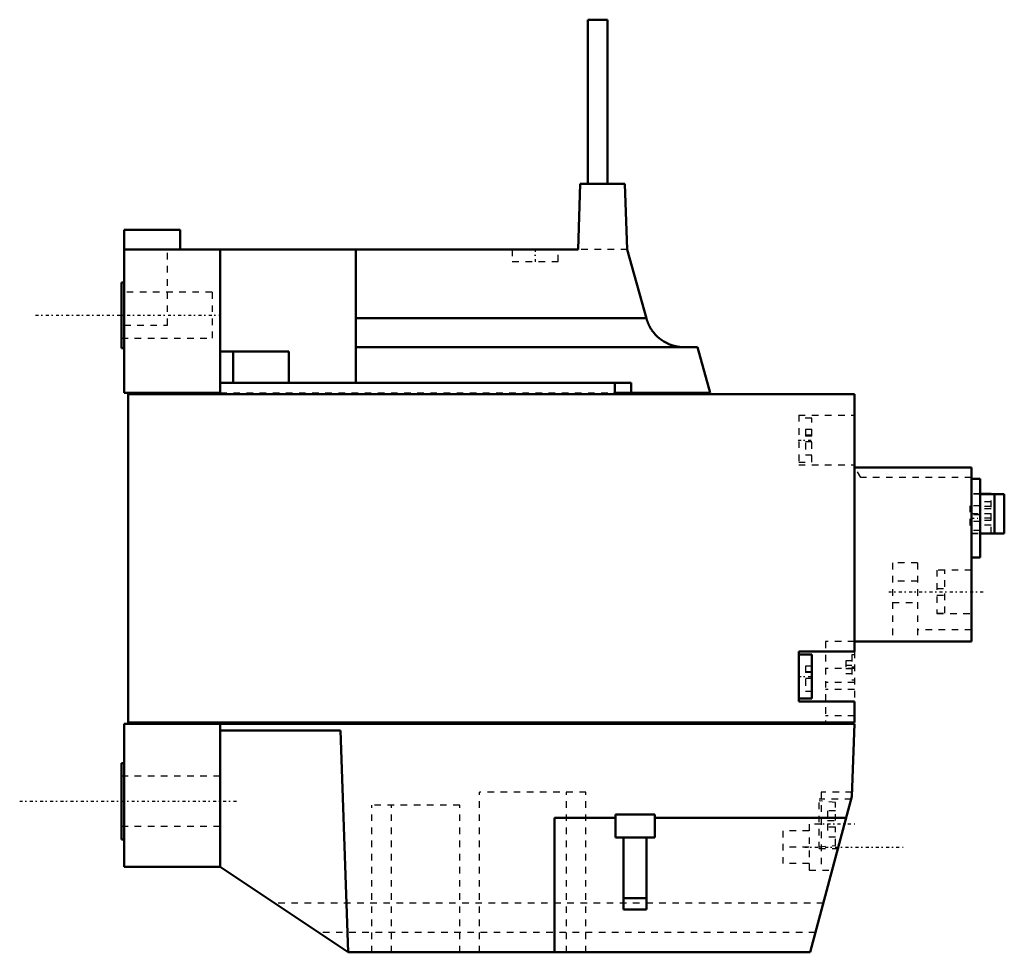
# Model space of a CAD drawing. Header units: millimetres. Extents: x -16 to 133, y -60 to 82.
import ezdxf

# ---------------------------------------------------------------- set-up
doc = ezdxf.new("R2010")
doc.units = ezdxf.units.MM
doc.linetypes.add('Center', pattern=[1.5, 0.45, -0.5, 0.05, -0.5])
doc.linetypes.add('Dashed', pattern=[2, 1, -1])
for name, color, linetype, lineweight in [('AM_0', 7, 'Continuous', 30), ('AM_3', 7, 'Dashed', 5), ('AM_7', 7, 'Center', 5)]:
    doc.layers.add(name, color=color, linetype=linetype, lineweight=lineweight)

msp = doc.modelspace()

# ---------------------------------------------------------------- linework, layer by layer
at = {"layer": 'AM_0', "color": 7, "linetype": 'Continuous', "lineweight": 50}
for p, q in [((70, 82), (73, 82)), ((70, 82), (70, 57)), ((73, 57), (73, 82)), ((68.5, 47), (68.85, 57)), ((75.65, 57), (68.85, 57)), ((75.65, 57), (76, 47)), ((-0.6, 50), (7.95, 50)), ((-0.6, 50), (-0.6, 25.2)), ((7.95, 47), (7.95, 50)), ((-0.6, 47), (68.5, 47)), ((14.03, 47), (14.03, 25.2)), ((34.68, 47), (34.68, 26.7)), ((76, 47), (78.91, 36.52)), ((-0.6, 42), (-1, 42)), ((-1, 42), (-1, 32)), ((78.9, 36.54), (34.68, 36.54)), ((-1, 32), (-0.6, 32)), ((24.45, 31.5), (14.03, 31.5)), ((16, 26.7), (16, 31.5)), ((24.45, 31.5), (24.45, 26.7)), ((34.68, 32.13), (86.67, 32.13)), ((86.67, 32.13), (88.6, 25.2)), ((14.03, 26.7), (76.61, 26.7)), ((74.13, 26.7), (74.13, 25.2)), ((76.61, 26.7), (76.59, 25.2)), ((14.03, 25.2), (-0.6, 25.2)), ((0, -25), (0, 25)), ((0, 25), (110.6, 25)), ((8, 25.2), (8, 25)), ((74, 25), (74, 25.2)), ((88.6, 25.2), (74, 25.2)), ((110.6, 25), (110.6, -14.2)), ((128.4, 13.8), (110.6, 13.8)), ((128.4, 13.8), (128.4, -12.7)), ((129.7, 12.1), (128.4, 12.1)), ((129.7, 0.1), (129.7, 12.1)), ((131.4, 9.8), (129.7, 9.8)), ((133.4, 9.75), (129.7, 9.75)), ((131.4, 9.75), (131.4, 9.8)), ((131.9, 3.75), (131.9, 9.75)), ((133.4, 3.75), (133.4, 9.75)), ((129.7, 3.75), (133.4, 3.75)), ((128.4, 0.1), (129.7, 0.1)), ((128.4, -12.7), (110.6, -12.7)), ((102.1, -21.8), (102.1, -14.2)), ((102.1, -14.2), (110.6, -14.2)), ((104.1, -14.65), (102.1, -14.65)), ((104.1, -21.35), (104.1, -14.65)), ((102.1, -21.35), (104.1, -21.35)), ((110.6, -21.8), (102.1, -21.8)), ((110.6, -21.8), (110.6, -25)), ((-0.6, -25.2), (-0.6, -47)), ((-0.6, -25.2), (110.6, -25.2)), ((110.6, -25), (0, -25)), ((14, -47), (14, -25.2)), ((50.5, -25), (50.5, -25.2)), ((53.5, -25.2), (53.5, -25)), ((110.6, -25.2), (110.21, -36.29)), ((32.32, -26.25), (14, -26.25)), ((33.5, -60), (32.32, -26.25)), ((-0.6, -31.2), (-1, -31.2)), ((-1, -31.2), (-1, -42.8)), ((110.21, -36.29), (103.86, -60)), ((64.9, -60), (64.9, -39.52)), ((64.9, -39.52), (74.2, -39.52)), ((80.2, -39), (74.2, -39)), ((74.2, -39), (74.2, -42.5)), ((80.2, -39), (80.2, -42.5)), ((80.2, -39.52), (109.35, -39.52)), ((-1, -42.8), (-0.6, -42.8)), ((80.2, -42.5), (74.2, -42.5)), ((75.45, -42.5), (75.45, -53.5)), ((78.95, -42.5), (78.95, -53.5)), ((-0.6, -47), (14, -47)), ((33.5, -60), (14, -47)), ((78.95, -51.77), (75.45, -51.77)), ((78.95, -53.5), (75.45, -53.5)), ((103.86, -60), (33.5, -60))]:
    msp.add_line(p, q, dxfattribs=at)
msp.add_lwpolyline([(78.91, 36.52), (78.92, 36.49), (78.94, 36.42), (78.96, 36.34), (78.97, 36.31), (78.98, 36.27), (79.01, 36.2), (79.03, 36.13), (79.06, 36.06), (79.08, 35.99), (79.11, 35.92), (79.12, 35.88), (79.14, 35.85), (79.17, 35.78), (79.19, 35.71), (79.22, 35.65), (79.26, 35.58), (79.29, 35.51), (79.3, 35.48), (79.32, 35.45), (79.35, 35.39), (79.38, 35.32), (79.4, 35.29), (79.42, 35.26), (79.45, 35.2), (79.49, 35.14), (79.5, 35.1), (79.52, 35.07), (79.56, 35.01), (79.6, 34.95), (79.64, 34.89), (79.68, 34.83), (79.72, 34.76), (79.74, 34.73), (79.76, 34.7), (79.8, 34.64), (79.85, 34.58), (79.89, 34.52), (79.94, 34.46), (79.98, 34.4), (80.01, 34.38), (80.03, 34.35), (80.08, 34.29), (80.12, 34.23), (80.17, 34.18), (80.22, 34.12), (80.27, 34.07), (80.3, 34.04), (80.32, 34.01), (80.37, 33.96), (80.42, 33.91), (80.6, 33.73), (80.91, 33.47), (81.07, 33.34), (81.24, 33.22), (81.58, 32.99), (81.95, 32.79), (82.18, 32.68), (82.24, 32.65), (82.31, 32.62), (82.34, 32.61), (82.37, 32.59), (82.44, 32.57), (82.5, 32.54), (82.57, 32.51), (82.64, 32.49), (82.71, 32.46), (82.74, 32.45), (82.78, 32.44), (82.84, 32.42), (82.91, 32.4), (82.98, 32.38), (83.05, 32.36), (83.12, 32.34), (83.16, 32.33), (83.19, 32.32), (83.26, 32.3), (83.33, 32.28), (83.37, 32.27), (83.4, 32.27), (83.48, 32.25), (83.55, 32.24), (83.58, 32.23), (83.62, 32.22), (83.69, 32.21), (83.76, 32.2), (83.84, 32.19), (83.91, 32.18), (83.98, 32.17), (84.02, 32.17), (84.05, 32.16), (84.12, 32.15), (84.2, 32.15), (84.27, 32.14), (84.34, 32.14), (84.41, 32.13), (84.45, 32.13), (84.49, 32.13), (84.56, 32.13), (84.63, 32.13), (84.67, 32.13)], dxfattribs=at)
at = {"layer": 'AM_3', "color": 6, "linetype": 'Dashed', "lineweight": 25}
for p, q in [((6, 35.5), (6, 47)), ((58.5, 47), (58.5, 45.2)), ((65.5, 45.2), (65.5, 47)), ((76, 47), (68.5, 47)), ((58.5, 45.2), (65.5, 45.2)), ((12.79, 40.5), (-1, 40.5)), ((12.79, 40.5), (12.79, 33.5)), ((-0.6, 35.5), (6, 35.5)), ((-1, 33.5), (12.79, 33.5)), ((14.03, 25.2), (74, 25.2)), ((102.1, 21.8), (110.6, 21.8)), ((102.1, 21.8), (102.1, 14.2)), ((104.1, 21.35), (102.1, 21.35)), ((104.1, 14.65), (104.1, 21.35)), ((104.1, 19.58), (103.15, 19.58)), ((103.15, 19.58), (103.15, 15.7)), ((104.1, 18.72), (103.15, 18.72)), ((104.1, 18.58), (103.15, 18.58)), ((104.1, 17.71), (103.15, 17.71)), ((104.1, 15.7), (103.15, 15.7)), ((102.1, 14.65), (104.1, 14.65)), ((102.1, 14.2), (110.6, 14.2)), ((111.57, 12.3), (110.7, 13.8)), ((128.4, 12.3), (111.57, 12.3)), ((129.7, 9.8), (128.4, 9.8)), ((129.7, 9.75), (128.4, 9.75)), ((131.4, 3.8), (131.4, 9.75)), ((129.7, 8), (128.15, 8)), ((128.15, 8), (128.15, 4.2)), ((129.71, 8.57), (129.71, 5.03)), ((131.4, 8.57), (129.71, 8.57)), ((131.4, 7.86), (129.71, 7.86)), ((131.4, 7.51), (129.71, 7.51)), ((129.7, 6.6), (128.15, 6.6)), ((128.4, 6.8), (131.4, 6.8)), ((131.4, 6.09), (129.71, 6.09)), ((129.7, 5.6), (128.15, 5.6)), ((131.4, 5.74), (129.71, 5.74)), ((131.4, 5.03), (129.71, 5.03)), ((129.7, 4.2), (128.15, 4.2)), ((128.4, 3.8), (131.4, 3.8)), ((128.4, 3.75), (129.7, 3.75)), ((120.2, -0.7), (116.4, -0.7)), ((116.4, -0.7), (116.4, -12.7)), ((120.2, -0.7), (120.2, -12.7)), ((128.4, -1.8), (123.15, -1.8)), ((123.15, -1.8), (123.15, -8.4)), ((124.35, -1.84), (123.15, -1.84)), ((124.35, -8.36), (124.35, -1.84)), ((120.2, -3.47), (116.4, -3.47)), ((123.15, -4.6), (124.35, -4.6)), ((123.15, -5.6), (124.35, -5.6)), ((116.4, -6.73), (120.2, -6.73)), ((123.15, -8.36), (124.35, -8.36)), ((123.15, -8.4), (128.4, -8.4)), ((128.4, -10.9), (120.2, -10.9)), ((110.6, -12.7), (106.2, -12.7)), ((106.2, -12.7), (106.2, -25)), ((110.6, -14.7), (110.21, -14.7)), ((110.21, -14.7), (110.21, -18.5)), ((110.6, -14.2), (110.6, -21.8)), ((104.1, -16.42), (103.15, -16.42)), ((103.15, -16.42), (103.15, -20.3)), ((110.21, -15.6), (109.26, -15.6)), ((109.26, -15.6), (109.26, -17.6)), ((110.21, -16.35), (109.26, -16.35)), ((104.1, -17.28), (103.15, -17.28)), ((104.1, -17.42), (103.15, -17.42)), ((110.6, -16.79), (106.2, -16.79)), ((110.21, -16.85), (109.26, -16.85)), ((110.21, -17.6), (109.26, -17.6)), ((104.1, -18.29), (103.15, -18.29)), ((110.6, -18.92), (106.2, -18.92)), ((110.21, -18.5), (110.6, -18.5)), ((104.1, -20.3), (103.15, -20.3)), ((110.6, -20), (106.2, -20)), ((110.6, -24), (106.2, -24)), ((14, -33.2), (-1, -33.2)), ((69.71, -35.6), (53.5, -35.6)), ((53.5, -60), (53.5, -35.6)), ((66.73, -60), (66.73, -35.6)), ((69.71, -60), (69.71, -35.6)), ((110.24, -35.6), (105.5, -35.6)), ((105.5, -35.6), (105.5, -47.5)), ((110.1, -36.7), (105.2, -36.7)), ((105.2, -44.2), (105.2, -36.7)), ((107.7, -37.17), (105.2, -36.95)), ((107.7, -39.95), (107.7, -37.17)), ((37.11, -60), (37.11, -37.6)), ((50.5, -37.6), (37.11, -37.6)), ((40.1, -60), (40.1, -37.6)), ((50.5, -60), (50.5, -37.6)), ((106.5, -38.45), (106.5, -42.45)), ((107.7, -38.45), (106.5, -38.45)), ((106.5, -39.95), (107.7, -39.95)), ((-1, -40.8), (14, -40.8)), ((99.7, -41.5), (99.7, -46.5)), ((103.7, -41.5), (99.7, -41.5)), ((105.5, -40.5), (103.7, -40.5)), ((103.7, -40.5), (103.7, -47.5)), ((107.7, -40.95), (106.5, -40.95)), ((107.7, -43.73), (107.7, -40.95)), ((107.7, -42.45), (106.5, -42.45)), ((103.7, -44), (99.7, -44)), ((105.2, -43.95), (107.7, -43.73)), ((105.2, -44.2), (108.09, -44.2)), ((103.7, -46.5), (99.7, -46.5)), ((103.7, -47.5), (107.21, -47.5)), ((105.87, -52.5), (22.25, -52.5)), ((104.66, -57), (29, -57))]:
    msp.add_line(p, q, dxfattribs=at)
at = {"layer": 'AM_7', "color": 4, "linetype": 'Center', "lineweight": 25}
for p, q in [((62, 47.09), (62, 45.11)), ((-14.07, 37), (14.07, 37)), ((102, 18), (104.2, 18)), ((128.34, 6.1), (129.76, 6.1)), ((115.8, -5.1), (130.5, -5.1)), ((110.62, -16.6), (110.19, -16.6)), ((102, -18), (104.2, -18)), ((-16.5, -37), (16.5, -37)), ((104.93, -40.45), (110.87, -40.45)), ((103.01, -44), (118.19, -44))]:
    msp.add_line(p, q, dxfattribs=at)

doc.saveas('drawing.dxf')
